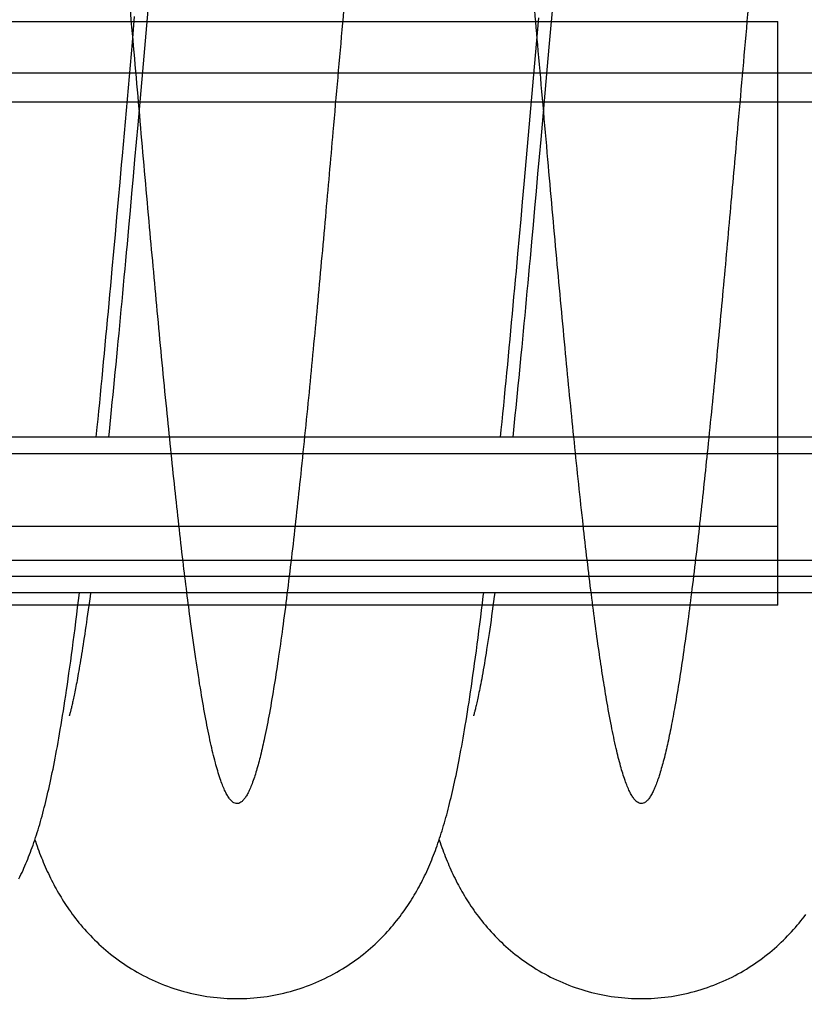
# Model space of a CAD drawing. Extents: x 0 to 594, y 0 to 420.
# Tile 11 of 33: x 310 to 343, y 48 to 89. Entities that reach past the tile are written whole.
import ezdxf

# ---------------------------------------------------------------- set-up
doc = ezdxf.new("R2010")
doc.units = 0
doc.header["$LTSCALE"] = 32.67
doc.linetypes.add('CENTER', pattern=[0.6, 0.375, -0.075, 0.075, -0.075])
doc.layers.get('0').update_dxf_attribs({"linetype": 'CONTINUOUS'})
for name, color, linetype in [('110653_DXF_CONTINUOUS_LINE', 7, 'CONTINUOUS'), ('110803_DXF_CONTINUOUS_LINE', 7, 'CONTINUOUS'), ('ASE_125_150-15_DXF_AXIS', 7, 'CONTINUOUS'), ('ASE_125_150-15_DXF_DIMENSI', 7, 'CONTINUOUS'), ('HOSE_125_150DXF_CONTINUOUS', 7, 'CONTINUOUS')]:
    doc.layers.add(name, color=color, linetype=linetype)
doc.styles.get("Standard").update_dxf_attribs({"font": 'txt', "width": 0.7})
doc.dimstyles.new('DIMSTYLE_2', dxfattribs={"dimtxt": 3.5, "dimasz": 3, "dimexe": 1.5, "dimexo": 1, "dimgap": 0.875, "dimtad": 1, "dimdec": 3, "dimlfac": 10, "dimtxsty": 'STANDARD', "dimblk": '_ARROW_FILLED', "dimblk1": '_ARROW_FILLED', "dimblk2": '_ARROW_FILLED', "dimcen": 0.09, "dimazin": 3, "dimtp": 1.2, "dimtm": 1.2, "dimtfac": 1, "dimtdec": 3, "dimtofl": 0, "dimtmove": 0, "dimatfit": 3, "dimtolj": 1})

# ---------------------------------------------------------------- blocks, each defined once
blk = doc.blocks.new('_ARROW_FILLED')
at = {"color": 0, "linetype": 'BYBLOCK'}
blk.add_solid([(0, 0), (-1, 0.167), (-1, -0.167)], dxfattribs=at)
blk = doc.blocks.new('*D3')
at = {"layer": 'ASE_125_150-15_DXF_DIMENSI', "color": 2, "linetype": 'CONTINUOUS'}
for p, q in [((234.927, 57.738), (234.927, 34.588)), ((372.327, 57.738), (372.327, 34.588)), ((234.927, 36.088), (303.627, 36.088)), ((372.327, 36.088), (303.627, 36.088))]:
    blk.add_line(p, q, dxfattribs=at)
at = {"layer": 'ASE_125_150-15_DXF_DIMENSI', "color": 2, "linetype": 'CONTINUOUS', "xscale": 3, "yscale": 3, "zscale": 3, "rotation": 180}
blk.add_blockref('_ARROW_FILLED', (234.927, 36.088), dxfattribs=at)
at = {"layer": 'ASE_125_150-15_DXF_DIMENSI', "color": 2, "linetype": 'CONTINUOUS', "xscale": 3, "yscale": 3, "zscale": 3}
blk.add_blockref('_ARROW_FILLED', (372.327, 36.088), dxfattribs=at)
at = {"layer": 'ASE_125_150-15_DXF_DIMENSI', "color": 2, "linetype": 'CONTINUOUS', "insert": (303.627, 40.463), "char_height": 3.5, "width": 15, "attachment_point": 2}
blk.add_mtext('1374', dxfattribs=at)
blk = doc.blocks.new('*D4')
at = {"layer": 'ASE_125_150-15_DXF_DIMENSI', "color": 2, "linetype": 'CONTINUOUS'}
for p, q in [((233.027, 59.011), (233.027, 24.588)), ((374.227, 59.011), (374.227, 24.588)), ((233.027, 26.088), (303.627, 26.088)), ((374.227, 26.088), (303.627, 26.088))]:
    blk.add_line(p, q, dxfattribs=at)
at = {"layer": 'ASE_125_150-15_DXF_DIMENSI', "color": 2, "linetype": 'CONTINUOUS', "xscale": 3, "yscale": 3, "zscale": 3, "rotation": 180}
blk.add_blockref('_ARROW_FILLED', (233.027, 26.088), dxfattribs=at)
at = {"layer": 'ASE_125_150-15_DXF_DIMENSI', "color": 2, "linetype": 'CONTINUOUS', "xscale": 3, "yscale": 3, "zscale": 3}
blk.add_blockref('_ARROW_FILLED', (374.227, 26.088), dxfattribs=at)
at = {"layer": 'ASE_125_150-15_DXF_DIMENSI', "color": 2, "linetype": 'CONTINUOUS', "insert": (303.627, 30.463), "char_height": 3.5, "width": 14.25, "attachment_point": 2}
blk.add_mtext('1412', dxfattribs=at)
blk = doc.blocks.new('*D7')
at = {"layer": 'ASE_125_150-15_DXF_DIMENSI', "color": 2, "linetype": 'CONTINUOUS'}
for p, q in [((230.677, 78.363), (230.677, 14.588)), ((382.277, 73.18), (382.277, 14.588)), ((230.677, 16.088), (306.477, 16.088)), ((382.277, 16.088), (306.477, 16.088))]:
    blk.add_line(p, q, dxfattribs=at)
at = {"layer": 'ASE_125_150-15_DXF_DIMENSI', "color": 2, "linetype": 'CONTINUOUS', "xscale": 3, "yscale": 3, "zscale": 3, "rotation": 180}
blk.add_blockref('_ARROW_FILLED', (230.677, 16.088), dxfattribs=at)
at = {"layer": 'ASE_125_150-15_DXF_DIMENSI', "color": 2, "linetype": 'CONTINUOUS', "xscale": 3, "yscale": 3, "zscale": 3}
blk.add_blockref('_ARROW_FILLED', (382.277, 16.088), dxfattribs=at)
at = {"layer": 'ASE_125_150-15_DXF_DIMENSI', "color": 2, "linetype": 'CONTINUOUS', "insert": (306.477, 20.463), "char_height": 3.5, "width": 13.875, "attachment_point": 2}
blk.add_mtext('1516', dxfattribs=at)

msp = doc.modelspace()

# ---------------------------------------------------------------- linework, layer by layer
at = {"layer": '110653_DXF_CONTINUOUS_LINE', "color": 9, "linetype": 'CONTINUOUS'}
for p, q in [((242.52491, 89.41992), (342.32491, 89.41992)), ((342.32491, 64.73774), (342.32491, 89.41992)), ((242.52491, 68.06681), (342.32491, 68.06681)), ((342.32491, 64.73774), (242.52491, 64.73774))]:
    msp.add_line(p, q, dxfattribs=at)
at = {"layer": '110653_DXF_CONTINUOUS_LINE', "color": 3, "linetype": 'CONTINUOUS'}
for p, q in [((315.10931, 89.41992), (315.64246, 89.41992)), ((332.20664, 89.41992), (332.7398, 89.41992)), ((313.19086, 64.73774), (312.72996, 64.73774)), ((330.2882, 64.73774), (329.82733, 64.73774))]:
    msp.add_line(p, q, dxfattribs=at)
at = {"layer": '110803_DXF_CONTINUOUS_LINE', "color": 7, "linetype": 'CONTINUOUS'}
for p, q in [((369.72716, 71.83774), (237.52716, 71.83774)), ((369.72716, 65.24741), (237.52716, 65.24741))]:
    msp.add_line(p, q, dxfattribs=at)
at = {"layer": '110803_DXF_CONTINUOUS_LINE', "color": 9, "linetype": 'CONTINUOUS'}
for p, q in [((369.72716, 71.13774), (237.52716, 71.13774)), ((369.72716, 65.94741), (237.52716, 65.94741))]:
    msp.add_line(p, q, dxfattribs=at)
at = {"layer": 'ASE_125_150-15_DXF_AXIS', "color": 7, "linetype": 'CENTER'}
msp.add_line((385.27716, 87.23774), (227.67716, 87.23774), dxfattribs=at)
at = {"layer": 'HOSE_125_150DXF_CONTINUOUS', "color": 7, "linetype": 'CONTINUOUS'}
for p, q in [((315.71386, 90.22912), (315.48504, 87.63281)), ((332.82158, 90.34665), (332.65788, 88.49011)), ((315.03044, 88.52715), (315.12751, 89.62571)), ((332.12252, 88.46754), (332.22006, 89.5717)), ((331.69769, 83.64884), (332.12252, 88.46754)), ((332.65788, 88.49011), (332.5599, 87.37758)), ((315.48504, 87.63281), (315.25729, 85.05083)), ((332.5599, 87.37758), (332.42956, 85.89896)), ((332.42956, 85.89896), (332.29956, 84.42876)), ((315.25729, 85.05083), (315.19243, 84.31839)), ((315.19243, 84.31839), (315.12766, 83.58908)), ((332.29956, 84.42876), (332.23467, 83.69783)), ((314.50943, 82.62257), (314.57489, 83.36135)), ((315.12766, 83.58908), (315.06297, 82.86328)), ((331.59917, 82.53722), (331.69769, 83.64884)), ((332.23467, 83.69783), (332.16986, 82.97026)), ((332.16986, 82.97026), (332.10513, 82.24655)), ((314.44386, 81.88497), (314.50943, 82.62257)), ((315.06297, 82.86328), (314.99836, 82.14139)), ((331.5334, 81.79776), (331.59917, 82.53722)), ((314.99836, 82.14139), (314.93385, 81.42381)), ((332.10513, 82.24655), (332.04051, 81.52719)), ((314.37819, 81.14907), (314.44386, 81.88497)), ((331.46755, 81.06005), (331.5334, 81.79776)), ((314.93385, 81.42381), (314.86944, 80.71095)), ((332.04051, 81.52719), (331.976, 80.81269)), ((314.31245, 80.41544), (314.37819, 81.14907)), ((331.4016, 80.32445), (331.46755, 81.06005)), ((314.24662, 79.6845), (314.31245, 80.41544)), ((331.33555, 79.59132), (331.4016, 80.32445)), ((313.50684, 71.83774), (313.54858, 72.25702)), ((331.14904, 72.15249), (331.11657, 71.83774)), ((312.36326, 60.05899), (312.35992, 60.04824))]:
    msp.add_line(p, q, dxfattribs=at)
at = {"layer": 'HOSE_125_150DXF_CONTINUOUS', "color": 9, "linetype": 'CONTINUOUS'}
for p, q in [((242.52491, 89.41992), (342.32491, 89.41992)), ((342.32491, 64.73774), (342.32491, 89.41992)), ((351.32491, 87.23774), (254.72491, 87.23774)), ((242.52491, 86.01829), (364.52491, 86.01829)), ((242.52491, 68.06681), (342.32491, 68.06681)), ((242.52491, 66.63157), (364.52491, 66.63157)), ((342.32491, 64.73774), (242.52491, 64.73774))]:
    msp.add_line(p, q, dxfattribs=at)
at = {"layer": 'HOSE_125_150DXF_CONTINUOUS', "color": 7, "linetype": 'CONTINUOUS'}
for points in [[(314.57489, 83.36135), (314.60758, 83.73099), (315.03044, 88.52715)], [(331.976, 80.81269), (331.91161, 80.10349), (331.87945, 79.75102), (331.84733, 79.40001), (331.81524, 79.05051), (331.78317, 78.70257), (331.75114, 78.35623), (331.71913, 78.01153), (331.68715, 77.66853), (331.65519, 77.32725), (331.62326, 76.98775), (331.59135, 76.65007), (331.55947, 76.31432), (331.52763, 75.98054), (331.49582, 75.64878), (331.46406, 75.31916), (331.43233, 74.99173), (331.40066, 74.66651), (331.36903, 74.34363), (331.33744, 74.02313), (331.30591, 73.70504), (331.27443, 73.38942), (331.243, 73.07632), (331.21163, 72.76577), (331.1803, 72.45781), (331.14904, 72.15249)], [(314.86944, 80.71095), (314.80513, 80.0033), (314.77302, 79.65159), (314.74094, 79.30137), (314.70888, 78.95268), (314.67686, 78.60563), (314.64488, 78.26026), (314.61293, 77.91661), (314.58103, 77.57474), (314.54915, 77.23471), (314.51731, 76.89656), (314.48551, 76.5603), (314.45373, 76.22598), (314.42199, 75.89364), (314.39027, 75.56331), (314.35859, 75.235), (314.32694, 74.90878), (314.29532, 74.58474), (314.26374, 74.26286), (314.23219, 73.94325), (314.2007, 73.62605), (314.16926, 73.3113), (314.13787, 72.99906), (314.10654, 72.68947), (314.07527, 72.3826), (314.04407, 72.07846), (314.0192, 71.83774)], [(313.54858, 72.25702), (313.58222, 72.59765), (313.61582, 72.93981), (313.64936, 73.28347), (313.68285, 73.62861), (313.7163, 73.97518), (313.7497, 74.32313), (313.78307, 74.67245), (313.81639, 75.02311), (313.84967, 75.37503), (313.88291, 75.72821), (313.91612, 76.08259), (313.94929, 76.43814), (313.98244, 76.79483), (314.01555, 77.15262), (314.04863, 77.51146), (314.08169, 77.87132), (314.11472, 78.23218), (314.14773, 78.59395), (314.18072, 78.95664), (314.24662, 79.6845)], [(330.6042, 71.83774), (330.63473, 72.14415), (330.6685, 72.4853), (330.70221, 72.82804), (330.73587, 73.17231), (330.76949, 73.5181), (330.80305, 73.86535), (330.83657, 74.214), (330.87005, 74.56408), (330.9035, 74.91552), (330.93691, 75.26827), (330.97029, 75.62234), (331.00364, 75.97769), (331.03696, 76.33425), (331.07025, 76.69202), (331.1035, 77.05096), (331.13673, 77.411), (331.16994, 77.77208), (331.20311, 78.13416), (331.23626, 78.49718), (331.26938, 78.86108), (331.33555, 79.59132)], [(310.23224, 53.15329), (310.27718, 53.24472), (310.32116, 53.33631), (310.36424, 53.42812), (310.40647, 53.52019), (310.44781, 53.61244), (310.48835, 53.70499), (310.52827, 53.79822), (310.56759, 53.89218), (310.60634, 53.9869), (310.64466, 54.08277), (310.68261, 54.1799), (310.72017, 54.27828), (310.75742, 54.37816), (310.79446, 54.47978), (310.83121, 54.58303), (310.8676, 54.68768), (310.90364, 54.79377), (310.93936, 54.9014), (310.97467, 55.01032), (311.00958, 55.12055), (311.04413, 55.23221), (311.0783, 55.3452), (311.11211, 55.45956), (311.14558, 55.57539), (311.1787, 55.69261), (311.21149, 55.81128), (311.24398, 55.93147), (311.27615, 56.05313), (311.30803, 56.17629), (311.33963, 56.30103), (311.37096, 56.42733), (311.402, 56.55513), (311.43281, 56.68459), (311.46345, 56.81597), (311.49393, 56.94928), (311.52427, 57.08462), (311.55454, 57.22233), (311.58477, 57.36248), (311.61495, 57.50515), (311.64517, 57.65065), (311.67542, 57.79908), (311.70571, 57.95049), (311.73611, 58.10522), (311.76662, 58.26336), (311.79724, 58.42498), (311.828, 58.59028), (311.85891, 58.75935), (311.88998, 58.93229), (311.92124, 59.10934), (311.9527, 59.29062), (311.98437, 59.4762), (312.01628, 59.66636), (312.04843, 59.86121), (312.08082, 60.06083), (312.11351, 60.26553), (312.14647, 60.4754), (312.17973, 60.69055), (312.21331, 60.9113), (312.24722, 61.13775), (312.28146, 61.37003), (312.31608, 61.6085), (312.35109, 61.85338), (312.38647, 62.1047), (312.42223, 62.36255), (312.45844, 62.62753), (312.49502, 62.89929), (312.5318, 63.17642), (312.56878, 63.45918), (312.60596, 63.74742), (312.64306, 64.03899), (312.68006, 64.33373), (312.71698, 64.63172), (312.75361, 64.93106), (312.79182, 65.24741)], [(313.25935, 65.24741), (313.24023, 65.10337), (313.2138, 64.90654), (313.18774, 64.71478), (313.16205, 64.52801), (313.13674, 64.34625), (313.11182, 64.16946), (313.08728, 63.99756), (313.06312, 63.83042), (313.03935, 63.66801), (313.01595, 63.51024), (312.99293, 63.35697), (312.97029, 63.20814), (312.94802, 63.06369), (312.92612, 62.92349), (312.90459, 62.78747), (312.88344, 62.65558), (312.86266, 62.52774), (312.84226, 62.40388), (312.82223, 62.28396), (312.80259, 62.16792), (312.78333, 62.05569), (312.76446, 61.94723), (312.74598, 61.84251), (312.7279, 61.74145), (312.71021, 61.64402), (312.69294, 61.55015), (312.67607, 61.45982), (312.65962, 61.37295), (312.64357, 61.28943), (312.62793, 61.20921), (312.61271, 61.13223), (312.59788, 61.05835), (312.58346, 60.9875), (312.56944, 60.91965), (312.55581, 60.85467), (312.54259, 60.79254), (312.52977, 60.7332), (312.51735, 60.67657), (312.50534, 60.62261), (312.49374, 60.57128), (312.48255, 60.52254), (312.47177, 60.47634), (312.46143, 60.43265), (312.45151, 60.39143), (312.44204, 60.35266), (312.43301, 60.3163), (312.42443, 60.28232), (312.41632, 60.25069), (312.40868, 60.22138), (312.40153, 60.19438)], [(319.45791, 48.08775), (319.58665, 48.08873), (319.73049, 48.09213), (319.87424, 48.09797), (320.01787, 48.10624), (320.16133, 48.11694), (320.30456, 48.13007), (320.44753, 48.14562), (320.59018, 48.16359), (320.73247, 48.18396), (320.87435, 48.20672), (321.01579, 48.23188), (321.15671, 48.25941), (321.29708, 48.28929), (321.43687, 48.32153), (321.576, 48.35609), (321.71443, 48.39297), (321.85212, 48.43214), (321.98899, 48.47357), (322.12501, 48.51725), (322.26013, 48.56315), (322.39429, 48.61123), (322.52744, 48.66148), (322.65955, 48.71386), (322.79055, 48.76833), (322.9204, 48.82487), (323.04907, 48.88344), (323.17645, 48.94398), (323.30254, 49.00646), (323.4273, 49.07084), (323.5506, 49.13705), (323.67244, 49.20503), (323.79278, 49.27476), (323.91152, 49.34614), (324.02865, 49.41913), (324.14414, 49.49367), (324.25789, 49.56968), (324.36991, 49.64709), (324.48017, 49.72587), (324.58856, 49.80589), (324.6951, 49.8871), (324.79977, 49.96945), (324.90245, 50.05278), (325.00315, 50.13705), (325.10187, 50.22219), (325.19852, 50.30806), (325.29307, 50.39456), (325.38559, 50.48168), (325.4761, 50.56937), (325.56459, 50.65756), (325.65112, 50.74623), (325.73582, 50.83544), (325.81871, 50.92516), (325.89981, 51.01535), (325.97921, 51.10606), (326.05702, 51.19735), (326.13316, 51.28909), (326.2075, 51.38103), (326.28009, 51.4732), (326.35092, 51.5655), (326.41973, 51.65749), (326.48647, 51.74901), (326.55127, 51.84014), (326.61416, 51.93078), (326.67508, 52.02078), (326.73419, 52.11023), (326.79173, 52.19942), (326.84774, 52.28833), (326.90227, 52.37694), (326.95556, 52.4656), (327.00764, 52.55429), (327.05854, 52.64301), (327.10849, 52.73213), (327.15755, 52.82169), (327.2057, 52.91167), (327.25311, 53.00236), (327.29985, 53.09387), (327.34588, 53.18613), (327.39122, 53.27917), (327.43591, 53.37309), (327.47995, 53.46785), (327.52327, 53.5633), (327.56589, 53.65947), (327.60783, 53.75639), (327.64906, 53.85396), (327.68959, 53.9522), (327.72946, 54.05115), (327.76866, 54.15078), (327.80721, 54.2511), (327.84514, 54.35218), (327.88247, 54.454), (327.91922, 54.5566), (327.95541, 54.66003), (327.99106, 54.76433), (328.0262, 54.86952), (328.06086, 54.97567), (328.09506, 55.08282), (328.12883, 55.19105), (328.16219, 55.3004), (328.19515, 55.41088), (328.22774, 55.52254), (328.25997, 55.63543), (328.29187, 55.74962), (328.32346, 55.86513), (328.35475, 55.98203), (328.3858, 56.10048), (328.41662, 56.22052), (328.44723, 56.34223), (328.47768, 56.46578), (328.50798, 56.59123), (328.53815, 56.71865), (328.56822, 56.84821), (328.59822, 56.97999), (328.62814, 57.11404), (328.65803, 57.2505), (328.68789, 57.38948), (328.71774, 57.531), (328.74757, 57.67517), (328.77741, 57.82203), (328.80726, 57.97166), (328.83716, 58.12426), (328.86712, 58.27989), (328.89714, 58.43863), (328.92725, 58.60067), (328.95747, 58.76609), (328.98779, 58.93496), (329.01825, 59.10746), (329.04885, 59.28366), (329.07959, 59.46365), (329.11051, 59.64768), (329.1416, 59.83571), (329.17287, 60.02795), (329.20442, 60.22504), (329.23625, 60.42701), (329.26837, 60.63404), (329.3009, 60.84702), (329.33386, 61.06609), (329.36724, 61.29138), (329.40115, 61.52381), (329.43568, 61.76399), (329.47075, 62.01165), (329.50629, 62.26644), (329.54238, 62.52907), (329.57894, 62.79912), (329.61568, 63.07446), (329.65259, 63.35514), (329.68967, 63.64119), (329.72664, 63.9303), (329.76344, 64.22198), (329.80014, 64.5166), (329.83658, 64.81298), (329.87272, 65.1105), (329.88915, 65.24741)], [(330.35671, 65.24741), (330.33701, 65.09891), (330.30878, 64.88891), (330.28076, 64.6831), (330.25294, 64.48146), (330.22533, 64.28401), (330.19796, 64.09089), (330.17083, 63.90206), (330.14394, 63.71755), (330.11733, 63.53754), (330.09101, 63.36202), (330.06497, 63.19097), (330.03926, 63.02458), (330.01389, 62.86283), (329.98884, 62.70567), (329.96418, 62.55329), (329.93989, 62.40561), (329.91599, 62.26262), (329.89253, 62.12456), (329.8695, 61.99122), (329.84692, 61.86269), (329.82493, 61.73965), (329.80355, 61.62201), (329.78277, 61.50964), (329.76271, 61.40301), (329.74343, 61.30229), (329.72487, 61.207), (329.70698, 61.11667), (329.68976, 61.03123), (329.6732, 60.9505), (329.6572, 60.8738), (329.64174, 60.80093), (329.62684, 60.73194), (329.61248, 60.66657), (329.59863, 60.60468), (329.58534, 60.54628), (329.57262, 60.49139), (329.56048, 60.43995), (329.54894, 60.3919), (329.538, 60.34721), (329.52769, 60.30583), (329.51801, 60.26769), (329.50898, 60.23277), (329.50061, 60.201), (329.49291, 60.17233), (329.48591, 60.14674), (329.47962, 60.12418), (329.47405, 60.10456), (329.4692, 60.08781), (329.46509, 60.07389), (329.46173, 60.0627), (329.45909, 60.0541), (329.45764, 60.04943)], [(312.40153, 60.19438), (312.38871, 60.14719), (312.38308, 60.12697), (312.37798, 60.10898), (312.37343, 60.09318), (312.36945, 60.0796), (312.36606, 60.06822), (312.36326, 60.05899)], [(310.90918, 54.81047), (310.93087, 54.74582), (310.96567, 54.64443), (311.001, 54.54377), (311.0369, 54.44379), (311.07339, 54.34447), (311.1105, 54.24576), (311.14828, 54.14754), (311.18678, 54.04977), (311.22601, 53.95243), (311.26601, 53.85547), (311.30684, 53.7588), (311.34851, 53.66245), (311.39098, 53.56655), (311.43429, 53.47105), (311.47845, 53.37595), (311.52337, 53.2815), (311.56909, 53.18764), (311.61561, 53.09437), (311.6628, 53.00197), (311.71062, 52.91052), (311.75914, 52.81988), (311.80838, 52.73001), (311.85824, 52.64109), (311.90885, 52.55291), (311.96054, 52.4649), (312.01333, 52.37707), (312.06725, 52.28941), (312.12263, 52.20147), (312.17955, 52.11318), (312.23799, 52.02464), (312.29817, 51.93563), (312.36016, 51.84614), (312.42398, 51.75624), (312.48973, 51.66588), (312.55751, 51.57502), (312.62733, 51.48378), (312.69913, 51.39234), (312.77296, 51.30072), (312.84886, 51.20898), (312.92671, 51.11734), (313.00655, 51.02583), (313.08843, 50.93451), (313.17219, 50.84361), (313.25784, 50.75318), (313.34543, 50.66326), (313.43486, 50.57399), (313.52612, 50.48546), (313.61925, 50.39767), (313.71425, 50.31068), (313.81112, 50.22454), (313.90989, 50.1393), (314.01055, 50.055), (314.11311, 49.9717), (314.21759, 49.88943), (314.32397, 49.80827), (314.43228, 49.72824), (314.54251, 49.64941), (314.65457, 49.5719), (314.76846, 49.49573), (314.88418, 49.42097), (315.00153, 49.34779), (315.12048, 49.27623), (315.24105, 49.20633), (315.36308, 49.13819), (315.48654, 49.07186), (315.61144, 49.00737), (315.73766, 48.94479), (315.86519, 48.88415), (315.994, 48.82549), (316.124, 48.76886), (316.25515, 48.7143), (316.38743, 48.66184), (316.52074, 48.61152), (316.65505, 48.56337), (316.79032, 48.51741), (316.92647, 48.47369), (317.06345, 48.43222), (317.20124, 48.39302), (317.33976, 48.35612), (317.47897, 48.32153), (317.61884, 48.28928), (317.75931, 48.25937), (317.90031, 48.23183), (318.04183, 48.20667), (318.18381, 48.18389), (318.32618, 48.16352), (318.46894, 48.14555), (318.612, 48.13), (318.75533, 48.11688), (318.89889, 48.10618), (319.04263, 48.09792), (319.18649, 48.0921), (319.33044, 48.08871), (319.45791, 48.08775)], [(328.00647, 54.81047), (328.00874, 54.80362), (328.04548, 54.69525), (328.08207, 54.58984), (328.11866, 54.4869), (328.15529, 54.38621), (328.19186, 54.28795), (328.22849, 54.19176), (328.26554, 54.09665), (328.30301, 54.00256), (328.34095, 53.90946), (328.37973, 53.81638), (328.41953, 53.72301), (328.46025, 53.62965), (328.50193, 53.53626), (328.54467, 53.44271), (328.58844, 53.34911), (328.6331, 53.25583), (328.67869, 53.16283), (328.72522, 53.07011), (328.7725, 52.97811), (328.82048, 52.88692), (328.86923, 52.79639), (328.91875, 52.70657), (328.96895, 52.6176), (329.01994, 52.5293), (329.07194, 52.44132), (329.12495, 52.35367), (329.17901, 52.26633), (329.23444, 52.17884), (329.29124, 52.09124), (329.34948, 52.00354), (329.4095, 51.91526), (329.47145, 51.82631), (329.53529, 51.73685), (329.60113, 51.64684), (329.6691, 51.55622), (329.73918, 51.46513), (329.81124, 51.37383), (329.88533, 51.28236), (329.96149, 51.19078), (330.03955, 51.09937), (330.11955, 51.00818), (330.20151, 50.91724), (330.28525, 50.82682), (330.37072, 50.73704), (330.45802, 50.64785), (330.54714, 50.55932), (330.63806, 50.47152), (330.73084, 50.38445), (330.82557, 50.29807), (330.92233, 50.2124), (331.02109, 50.12753), (331.1218, 50.04353), (331.22453, 49.96045), (331.32924, 49.87835), (331.4358, 49.7974), (331.5442, 49.71765), (331.65447, 49.63913), (331.76647, 49.56199), (331.88018, 49.48628), (331.99562, 49.41202), (332.11267, 49.33933), (332.23132, 49.26825), (332.35155, 49.19883), (332.47325, 49.13115), (332.5964, 49.06525), (332.72098, 49.00118), (332.84688, 48.939), (332.97408, 48.87876), (333.10256, 48.82047), (333.23221, 48.76422), (333.363, 48.71002), (333.49489, 48.6579), (333.6278, 48.60792), (333.76169, 48.5601), (333.89652, 48.51447), (334.03222, 48.47104), (334.16876, 48.42985), (334.30611, 48.39092), (334.4442, 48.35427), (334.58297, 48.31991), (334.72241, 48.28787), (334.86244, 48.25817), (335.00302, 48.23081), (335.1441, 48.20581), (335.28563, 48.18319), (335.42757, 48.16296), (335.56987, 48.14511), (335.71246, 48.12967), (335.85532, 48.11664), (335.99839, 48.10602), (336.14161, 48.09782), (336.28493, 48.09204), (336.42832, 48.08869), (336.55522, 48.08774)], [(336.55522, 48.08774), (336.68366, 48.08871), (336.8272, 48.0921), (336.97064, 48.09791), (337.11396, 48.10615), (337.2571, 48.1168), (337.40001, 48.12987), (337.54265, 48.14535), (337.68498, 48.16324), (337.82694, 48.18352), (337.96849, 48.20618), (338.10959, 48.23122), (338.25018, 48.25861), (338.39022, 48.28836), (338.52969, 48.32045), (338.66849, 48.35485), (338.80661, 48.39155), (338.944, 48.43054), (339.08059, 48.47179), (339.21634, 48.51527), (339.35123, 48.56098), (339.48516, 48.60886), (339.6181, 48.6589), (339.75002, 48.71108), (339.88083, 48.76534), (340.01051, 48.82166), (340.13901, 48.88001), (340.26623, 48.94032), (340.39217, 49.00257), (340.51678, 49.06672), (340.63994, 49.13268), (340.76166, 49.20043), (340.88189, 49.26992), (341.00054, 49.34106), (341.11758, 49.41381), (341.233, 49.48812), (341.34669, 49.56388), (341.45865, 49.64106), (341.56886, 49.7196), (341.67721, 49.79938), (341.78371, 49.88034), (341.88834, 49.96245), (341.991, 50.04554), (342.09167, 50.12956), (342.19037, 50.21445), (342.28708, 50.30014), (342.38179, 50.38655), (342.47453, 50.47365), (342.56536, 50.56142), (342.65432, 50.64986), (342.74141, 50.73889), (342.82661, 50.82843), (342.90997, 50.91847), (342.99149, 51.00895), (343.07105, 51.09966), (343.14868, 51.19057), (343.22441, 51.28162), (343.29816, 51.37263), (343.36993, 51.46353), (343.4398, 51.55431), (343.50776, 51.64487)]]:
    msp.add_lwpolyline(points, dxfattribs=at)
at = {"layer": 'HOSE_125_150DXF_CONTINUOUS', "color": 9, "linetype": 'CONTINUOUS'}
msp.add_open_spline([(351.32491, 66.96963), (351.12039, 68.7227), (350.70806, 72.61852), (350.124, 78.80535), (349.62365, 84.4458), (349.20203, 89.24141), (348.88403, 92.83183), (348.56571, 96.34638), (348.25727, 99.63772), (347.9326, 102.92986), (347.60785, 105.99942), (347.27469, 108.86692), (346.99146, 111.03849), (346.75272, 112.65334), (346.57673, 113.7396), (346.39654, 114.73741), (346.22184, 115.58484), (346.05978, 116.26464), (345.91089, 116.8036), (345.77904, 117.20289), (345.6672, 117.48222), (345.58784, 117.65459), (345.50852, 117.80101), (345.42919, 117.9215), (345.34962, 118.01619), (345.26763, 118.0866), (345.18117, 118.13082), (345.08915, 118.14292), (344.99779, 118.11973), (344.91227, 118.06592), (344.83063, 117.98647), (344.75118, 117.8829), (344.67186, 117.75349), (344.58987, 117.5929), (344.50576, 117.39935), (344.38446, 117.07763), (344.23607, 116.59884), (344.06544, 115.93397), (343.88854, 115.1272), (343.70683, 114.17507), (343.53146, 113.13785), (343.36454, 112.05163), (343.13465, 110.43272), (342.84506, 108.14405), (342.49254, 105.02047), (342.14112, 101.60235), (341.7795, 97.83863), (341.41721, 93.88021), (341.03537, 89.58144), (340.68006, 85.53555), (340.34175, 81.71709), (340.03297, 78.30073), (339.70782, 74.82778), (339.38258, 71.53104), (339.04882, 68.38414), (338.76627, 65.95285), (338.52928, 64.10325), (338.35284, 62.82138), (338.17199, 61.61355), (337.99375, 60.53771), (337.82443, 59.623), (337.6625, 58.84387), (337.49694, 58.15094), (337.34875, 57.62918), (337.22794, 57.27231), (337.14195, 57.04835), (337.05606, 56.85468), (336.96839, 56.6879), (336.87851, 56.54964), (336.78517, 56.44202), (336.6902, 56.36939), (336.59361, 56.3346), (336.4986, 56.33881), (336.40861, 56.37721), (336.32127, 56.44666), (336.23199, 56.54975), (336.14092, 56.68922), (336.04807, 56.86689), (335.95511, 57.08015), (335.82328, 57.43275), (335.66252, 57.96335), (335.47144, 58.73156), (335.27522, 59.66868), (335.09114, 60.68451), (334.92005, 61.7361), (334.75612, 62.83342), (334.58782, 64.05258), (334.35079, 65.89758), (334.04721, 68.50453), (333.69596, 71.83922), (333.33447, 75.53566), (332.97218, 79.44712), (332.59031, 83.71884), (332.21836, 87.95027), (331.84585, 92.17028), (331.48444, 96.18078), (331.10415, 100.2302), (330.724, 104.02558), (330.33414, 107.5719), (330.00233, 110.24867), (329.72156, 112.22381), (329.51554, 113.53258), (329.30484, 114.71575), (329.10688, 115.66909), (328.93141, 116.38408), (328.78263, 116.9043), (328.65073, 117.28737), (328.53868, 117.553), (328.45935, 117.71518), (328.38003, 117.85142), (328.30065, 117.96176), (328.22087, 118.04632), (328.13831, 118.1064), (328.05068, 118.13929), (327.95838, 118.13851), (327.8681, 118.10313), (327.78342, 118.03864), (327.70205, 117.94888), (327.62268, 117.83517), (327.54336, 117.69557), (327.42489, 117.44816), (327.27784, 117.05559), (327.10779, 116.48708), (326.93713, 115.80098), (326.76014, 114.97305), (326.5784, 113.9998), (326.40295, 112.9427), (326.23597, 111.83838), (326.00627, 110.19739), (325.71679, 107.8829), (325.36422, 104.73049), (325.01275, 101.28837), (324.6511, 97.50556), (324.2888, 93.53421), (323.90698, 89.22857), (323.54359, 85.09071), (323.18876, 81.09298), (322.85475, 77.41969), (322.50321, 73.71336), (322.1516, 70.23233), (321.84454, 67.44538), (321.5992, 65.4047), (321.41265, 63.95578), (321.22624, 62.61724), (321.03565, 61.36664), (320.84053, 60.21725), (320.64781, 59.22283), (320.46465, 58.40964), (320.29061, 57.75334), (320.13591, 57.276), (320.00364, 56.95131), (319.91075, 56.75882), (319.8179, 56.6019), (319.72483, 56.48035), (319.63072, 56.39391), (319.53131, 56.3418), (319.42381, 56.33217), (319.31577, 56.37237), (319.21301, 56.45569), (319.11551, 56.57558), (319.02076, 56.72956), (318.9279, 56.91599), (318.8349, 57.13798), (318.69648, 57.52113), (318.52434, 58.11246), (318.32462, 58.95291), (318.12422, 59.95028), (317.91652, 61.13716), (317.70326, 62.51534), (317.50746, 63.92278), (317.33043, 65.29736), (317.10259, 67.17419), (316.81438, 69.76098), (316.46148, 73.21213), (316.10946, 76.89538), (315.74752, 80.85995), (315.38529, 84.94125), (315.00369, 89.28462), (314.63145, 93.4842), (314.25874, 97.56722), (313.89816, 101.34079), (313.51907, 105.04001), (313.19241, 107.93166), (312.92343, 110.06953), (312.73245, 111.47729), (312.53677, 112.79645), (312.33555, 114.01325), (312.13482, 115.08133), (311.93055, 116.01358), (311.74924, 116.69864), (311.59431, 117.17141), (311.49157, 117.43953), (311.39621, 117.64917), (311.31038, 117.80753), (311.22452, 117.93558), (311.1365, 118.03545), (311.04465, 118.10579), (310.94578, 118.14162), (310.84475, 118.13572), (310.74708, 118.0892), (310.65278, 118.00669), (310.55965, 117.88913), (310.4668, 117.73625), (310.37073, 117.54131), (310.27216, 117.3018), (310.12922, 116.89577), (309.96176, 116.30715), (309.77308, 115.50559), (309.58151, 114.55563), (309.3847, 113.43801), (309.18328, 112.15098), (308.98158, 110.72539), (308.68897, 108.46935), (308.34707, 105.48693), (307.94717, 101.61872), (307.55546, 97.53117), (307.1424, 92.99152), (306.72998, 88.32176), (306.30634, 83.5024), (305.88367, 78.77948), (305.43931, 74.03518), (305.03284, 70.01373), (304.66482, 66.72833), (304.40295, 64.60964), (304.1886, 63.03871), (304.0257, 61.92978), (303.85873, 60.88685), (303.69071, 59.93982), (303.52706, 59.11815), (303.36543, 58.40371), (303.20033, 57.7787), (303.05189, 57.31622), (302.93039, 57.00788), (302.84449, 56.8202), (302.75868, 56.6629), (302.67102, 56.53328), (302.58067, 56.43277), (302.48537, 56.36389), (302.38604, 56.33239), (302.29073, 56.34235), (302.20446, 56.38403), (302.12403, 56.44992), (302.04442, 56.5416), (301.96233, 56.66313), (301.87824, 56.81667), (301.75601, 57.08316), (301.60732, 57.49464), (301.43719, 58.08023), (301.26054, 58.80729), (301.07905, 59.67985), (300.89889, 60.6701), (300.72292, 61.74927), (300.54543, 62.94286), (300.36319, 64.27638), (300.10618, 66.30591), (299.77748, 69.18334), (299.41782, 72.67154), (299.06568, 76.326), (298.73081, 79.96624), (298.37782, 83.9221), (298.02521, 87.93214), (297.66307, 92.0363), (297.30164, 96.05094), (296.92135, 100.10726), (296.5494, 103.82902), (296.23077, 106.74666), (295.98555, 108.80871), (295.79898, 110.2761), (295.61255, 111.63426), (295.4219, 112.90615), (295.22668, 114.07842), (295.03011, 115.11622), (294.83868, 115.98557), (294.67614, 116.60805), (294.54052, 117.04321), (294.43977, 117.32544), (294.33919, 117.56614), (294.23876, 117.76514), (294.13831, 117.9226), (294.03723, 118.03882), (293.93378, 118.11441), (293.8403, 118.14083), (293.76735, 118.13575), (293.68922, 118.11204), (293.59079, 118.04431), (293.48163, 117.91858), (293.38566, 117.76525), (293.29856, 117.59401), (293.21918, 117.41207), (293.13973, 117.2043), (293.02301, 116.86133), (292.87659, 116.34958), (292.70569, 115.63865), (292.5344, 114.81324), (292.35714, 113.84609), (292.17515, 112.73486), (291.99427, 111.51471), (291.8178, 110.22143), (291.56984, 108.27118), (291.25715, 105.54783), (290.87553, 101.87735), (290.50519, 98.02917), (290.13372, 93.97417), (289.77148, 89.89995), (289.38986, 85.55691), (289.00849, 81.24773), (288.61702, 76.94925), (288.22716, 72.87465), (287.88047, 69.51893), (287.59289, 66.96597), (287.38807, 65.27036), (287.19849, 63.81342), (287.02209, 62.55393), (286.84131, 61.37027), (286.65538, 60.27365), (286.46983, 59.30469), (286.28082, 58.45028), (286.11341, 57.81566), (285.97104, 57.37061), (285.87242, 57.10255), (285.77632, 56.87967), (285.68345, 56.6997), (285.59059, 56.5552), (285.49541, 56.44382), (285.39578, 56.36687), (285.2872, 56.33097), (285.1767, 56.3455), (285.07152, 56.40708), (284.97001, 56.50986), (284.86945, 56.65364), (284.76904, 56.83884), (284.66503, 57.07355), (284.55831, 57.36054), (284.40357, 57.84502), (284.22884, 58.51846), (284.03549, 59.40768), (283.84377, 60.42393), (283.64683, 61.60702), (283.44526, 62.95821), (283.24346, 64.44444), (282.95158, 66.77604), (282.59801, 69.94485), (282.17572, 74.13013), (281.7521, 78.64685), (281.30552, 83.63196), (280.89893, 88.26399), (280.52071, 92.53986), (280.18662, 96.23966), (279.83495, 99.98749), (279.48326, 103.52288), (279.12246, 106.86313), (278.81622, 109.41554), (278.55834, 111.33001), (278.36761, 112.63002), (278.17229, 113.83258), (277.97947, 114.88091), (277.79625, 115.74693), (277.62185, 116.45585), (277.4672, 116.97884), (277.33556, 117.34222), (277.24259, 117.56353), (277.14971, 117.74924), (277.05687, 117.8994), (276.96366, 118.01427), (276.86728, 118.09577), (276.76348, 118.14068), (276.6526, 118.13764), (276.54609, 118.08593), (276.44752, 117.99552), (276.35257, 117.87082), (276.25974, 117.71318), (276.16684, 117.51999), (276.07073, 117.28355), (275.97207, 117.00164), (275.82996, 116.53775), (275.65604, 115.85522), (275.45583, 114.91598), (275.24829, 113.78651), (275.03513, 112.46459), (274.83462, 111.0727), (274.6486, 109.66725), (274.47099, 108.23262), (274.28864, 106.66626), (274.03371, 104.35138), (273.70698, 101.15686), (273.32624, 97.15598), (272.93473, 92.84271), (272.54296, 88.40932), (272.13037, 83.71437), (271.72777, 79.20959), (271.32459, 74.88109), (270.995, 71.55074), (270.71918, 68.95535), (270.51191, 67.1086), (270.29936, 65.33564), (270.08574, 63.69151), (269.87767, 62.23043), (269.67165, 60.92398), (269.46103, 59.74325), (269.24452, 58.7042), (269.05607, 57.95529), (268.9016, 57.45248), (268.79022, 57.13914), (268.67641, 56.87071), (268.55897, 56.65034), (268.44147, 56.48656), (268.32901, 56.38494), (268.22474, 56.33935), (268.13247, 56.3344), (268.04169, 56.36444), (267.9507, 56.42845), (267.85898, 56.52799), (267.76608, 56.66461), (267.67323, 56.8367), (267.5803, 57.04439), (267.48725, 57.28762), (267.35603, 57.68026), (267.18879, 58.28356), (266.99281, 59.13897), (266.79841, 60.13511), (266.60827, 61.24254), (266.41615, 62.48687), (266.21891, 63.8935), (266.01698, 65.46185), (265.8149, 67.15137), (265.52534, 69.73146), (265.18439, 73.05203), (264.78333, 77.25602), (264.39147, 81.57114), (263.97855, 86.24449), (263.56608, 90.93911), (263.14261, 95.66709), (262.7209, 100.1795), (262.278, 104.58188), (261.90435, 107.91342), (261.60755, 110.25149), (261.41659, 111.64449), (261.22096, 112.94763), (261.01978, 114.1472), (260.81913, 115.19732), (260.61499, 116.11047), (260.43367, 116.77887), (260.27853, 117.23748), (260.17186, 117.50553), (260.06787, 117.7217), (259.96748, 117.88898), (259.86659, 118.01493), (259.76205, 118.1021), (259.6653, 118.13834), (259.58868, 118.13815), (259.51074, 118.11973), (259.41181, 118.05843), (259.30238, 117.93938), (259.19367, 117.77248), (259.0851, 117.55703), (258.97627, 117.29278), (258.86357, 116.96927), (258.74788, 116.58375), (258.58112, 115.94961), (258.39186, 115.0862), (258.18194, 113.96317), (257.97415, 112.70005), (257.76075, 111.24751), (257.5423, 109.60626), (257.32364, 107.81898), (257.09813, 105.83873), (256.86662, 103.67217), (256.55699, 100.61165), (256.17044, 96.53562), (255.71235, 91.4424), (255.22996, 85.95067), (254.89976, 82.21599), (254.72491, 80.28143)], degree=3, knots=[0, 0, 0, 0, 0.0073696, 0.01635708, 0.02594785, 0.03101374, 0.03645843, 0.04099837, 0.04574879, 0.05026162, 0.05481133, 0.05863708, 0.06231527, 0.06395489, 0.06545304, 0.06690991, 0.06818836, 0.06906536, 0.06982747, 0.07052263, 0.07081966, 0.0710834, 0.07131455, 0.07151435, 0.07168483, 0.07182934, 0.07196312, 0.07208445, 0.07220824, 0.07234859, 0.07250155, 0.07268183, 0.07289226, 0.07313453, 0.07343411, 0.07377298, 0.07456973, 0.07552552, 0.07663846, 0.07801788, 0.07957251, 0.08103061, 0.0826065, 0.08639999, 0.09066264, 0.09573162, 0.10074737, 0.1064504, 0.11232907, 0.11876758, 0.12340904, 0.12833554, 0.13309072, 0.13797376, 0.1421678, 0.14630421, 0.14819363, 0.14995387, 0.15170706, 0.15329297, 0.15450704, 0.15559109, 0.15661538, 0.15748132, 0.15785461, 0.15818826, 0.1584827, 0.15873871, 0.15897432, 0.15916975, 0.15933096, 0.15946855, 0.15958908, 0.15971888, 0.15987032, 0.16005135, 0.16028612, 0.16056426, 0.16088753, 0.16125691, 0.16213554, 0.16320052, 0.16456161, 0.16613255, 0.16751086, 0.1690101, 0.17076516, 0.17264965, 0.17677715, 0.18172367, 0.18665053, 0.19228521, 0.19812585, 0.20455826, 0.21002169, 0.21581503, 0.22137196, 0.22700441, 0.23174174, 0.23626866, 0.23826603, 0.24007166, 0.24180045, 0.24328367, 0.24413634, 0.24487388, 0.24554244, 0.24582633, 0.24607718, 0.24629584, 0.24648382, 0.24664359, 0.24677929, 0.246907, 0.24702743, 0.24715578, 0.24730482, 0.24746808, 0.24765994, 0.24788272, 0.2481378, 0.24880461, 0.24963023, 0.25061469, 0.25175582, 0.25316498, 0.25474832, 0.25622993, 0.25782838, 0.26166695, 0.2659689, 0.27107314, 0.2761141, 0.281836, 0.28772438, 0.29416288, 0.29918015, 0.30448255, 0.30956396, 0.31472536, 0.31909142, 0.32127107, 0.32330749, 0.32519126, 0.32691396, 0.32858951, 0.33005886, 0.33114293, 0.33206937, 0.33289338, 0.3332358, 0.33353258, 0.33378507, 0.33399587, 0.33416966, 0.33431492, 0.33445673, 0.33460608, 0.33478399, 0.33500329, 0.33524848, 0.33553759, 0.33587213, 0.33625294, 0.3372381, 0.33844146, 0.33985928, 0.34148515, 0.34347224, 0.34568203, 0.34741836, 0.34925918, 0.35357622, 0.35828605, 0.36374451, 0.36902565, 0.37490896, 0.380853, 0.38723126, 0.39251306, 0.39797256, 0.4030595, 0.40803993, 0.41012302, 0.41205643, 0.41397178, 0.41569123, 0.41720595, 0.41850902, 0.41967572, 0.4201628, 0.42058578, 0.42087395, 0.42112387, 0.42133711, 0.42151636, 0.42167769, 0.42181535, 0.421946, 0.42208879, 0.42225882, 0.42246515, 0.42271276, 0.42300439, 0.42337177, 0.42379354, 0.4248012, 0.42592506, 0.42723142, 0.42884703, 0.43066313, 0.4326706, 0.43485868, 0.44016201, 0.44520465, 0.45109636, 0.45730764, 0.46423826, 0.47067086, 0.47750851, 0.48403763, 0.49056738, 0.49438529, 0.49784146, 0.49948096, 0.50100541, 0.50252137, 0.50389105, 0.5050212, 0.50601939, 0.5069491, 0.50771979, 0.50804568, 0.50833247, 0.50858107, 0.50879306, 0.50898457, 0.50914268, 0.50927868, 0.50940975, 0.50953206, 0.50967386, 0.50984109, 0.51003735, 0.51028519, 0.51057121, 0.51126079, 0.51210944, 0.51311665, 0.51438411, 0.51583033, 0.51731899, 0.5189495, 0.52086887, 0.52293872, 0.52749139, 0.53296133, 0.53758077, 0.54282121, 0.54822535, 0.5541641, 0.55962974, 0.56542888, 0.57099503, 0.57664113, 0.58104637, 0.58324986, 0.58531183, 0.5872227, 0.58897392, 0.59068177, 0.59218465, 0.59338375, 0.59439819, 0.59486975, 0.59528656, 0.59564908, 0.59595831, 0.59621628, 0.59642703, 0.59659826, 0.59674432, 0.59682104, 0.59690088, 0.59708265, 0.59730993, 0.59759269, 0.59783576, 0.59811171, 0.59842112, 0.59876431, 0.59962417, 0.60064244, 0.60181684, 0.60314365, 0.60474776, 0.60651838, 0.60829391, 0.6101978, 0.61472712, 0.61973961, 0.62560633, 0.63086935, 0.63674215, 0.64268535, 0.64907363, 0.65480546, 0.66070793, 0.66616476, 0.66889164, 0.67143516, 0.67329613, 0.67502634, 0.67674539, 0.67829565, 0.67967039, 0.68086433, 0.68194903, 0.68240934, 0.68281494, 0.68314119, 0.68342219, 0.6836597, 0.68385684, 0.68403153, 0.68417921, 0.68432156, 0.68448243, 0.68467901, 0.6849208, 0.68521273, 0.68555741, 0.68599193, 0.68649062, 0.68768049, 0.6888951, 0.69028998, 0.69199818, 0.6939028, 0.69599409, 0.69826077, 0.70371426, 0.70930701, 0.71582506, 0.72265648, 0.73020571, 0.7352405, 0.7405801, 0.74571708, 0.75095831, 0.75541485, 0.75974525, 0.76169188, 0.76348078, 0.76523138, 0.76677872, 0.76793107, 0.76892694, 0.7698266, 0.77020653, 0.7705402, 0.77082839, 0.77107271, 0.77127604, 0.77144359, 0.77159573, 0.77173711, 0.77189199, 0.77207943, 0.77229104, 0.77254442, 0.77284205, 0.77318535, 0.77360965, 0.77408873, 0.77521081, 0.77654914, 0.77809808, 0.78000539, 0.78213977, 0.7839697, 0.78592497, 0.78817576, 0.79055415, 0.79564916, 0.80158387, 0.80733527, 0.81373325, 0.82016763, 0.82701463, 0.83261792, 0.83831952, 0.84098827, 0.84351597, 0.84607903, 0.84844417, 0.85043861, 0.85224113, 0.85396644, 0.85544601, 0.85667225, 0.8571892, 0.85764185, 0.85806021, 0.85840564, 0.85868232, 0.85889898, 0.85902919, 0.85914977, 0.85927588, 0.85942093, 0.85960979, 0.85983801, 0.86010917, 0.86042527, 0.86078743, 0.86119613, 0.86215348, 0.8634, 0.86485968, 0.86639077, 0.86809147, 0.87011673, 0.87232149, 0.87469408, 0.87722151, 0.88316221, 0.88863176, 0.89485494, 0.90125412, 0.90822137, 0.91453289, 0.92107484, 0.92714497, 0.93300771, 0.93507218, 0.93698579, 0.93887849, 0.94057421, 0.94206427, 0.94334196, 0.94448069, 0.94495376, 0.94536285, 0.94568454, 0.94595439, 0.94617586, 0.94635547, 0.94651734, 0.9465939, 0.94667246, 0.94684901, 0.94706903, 0.94734361, 0.94767811, 0.94807515, 0.94853604, 0.94910802, 0.94975538, 0.95127352, 0.9527974, 0.95452554, 0.95661819, 0.95892737, 0.96143886, 0.96413652, 0.96724928, 0.97053677, 0.97698094, 0.98434501, 0.99188933, 1, 1, 1, 1], dxfattribs=at)

# ---------------------------------------------------------------- dimensions: what is measured, and where the dimension line sits
at = {"layer": 'ASE_125_150-15_DXF_DIMENSI', "color": 2, "linetype": 'CONTINUOUS'}
for base, p1, p2, picture, middle in [((382.27716, 16.08773), (230.67716, 79.36274), (382.27716, 74.18004), '*D7', (305.97715, 16.08773)), ((374.22716, 26.08773), (233.02716, 60.01108), (374.22716, 60.01108), '*D4', (303.12717, 26.08773)), ((372.32716, 36.08773), (234.92716, 58.73773), (372.32716, 58.73773), '*D3', (303.12717, 36.08773))]:
    dim = msp.add_linear_dim(base=base, p1=p1, p2=p2, dimstyle='DIMSTYLE_2', dxfattribs=at)
    dim.commit()
    dim.dimension.update_dxf_attribs({"geometry": picture, "text_midpoint": middle, "dimtype": 160})

doc.saveas('drawing.dxf')
